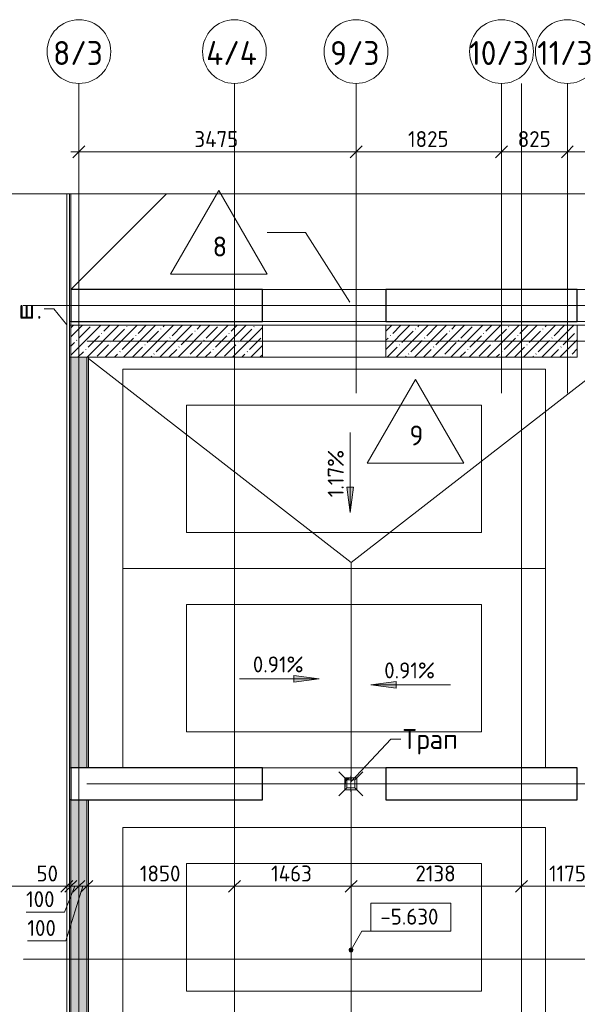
# Model space of a CAD drawing. Header units: millimetres. Extents: x 93132 to 156147, y -10965 to 65044.
# Tile 48 of 58: x 110227 to 117220, y 51633 to 63984. Entities that reach past the tile are written whole.
import ezdxf

# ---------------------------------------------------------------- set-up
doc = ezdxf.new("R2010")
doc.units = ezdxf.units.MM
doc.linetypes.add('3_ Штрих_ 1 х 1 мм', pattern=[2, 1, -1])
doc.linetypes.add('4_ Штрихпунктир_ 10 х 2 мм', pattern=[14, 10, -2, 0, -2])
for name, color, linetype, lineweight in [('A-ANNO-DIMS', 7, 'Continuous', 5), ('A-ANNO-DIMS-100', 7, 'Continuous', 5), ('A-DETL-GENF', 7, 'Continuous', 13), ('A-FLOR', 7, 'Continuous', 13), ('A-FLOR-IDEN', 7, 'Continuous', 5), ('A-GENM', 7, 'Continuous', 13), ('A-WALL', 7, 'Continuous', 13), ('A-WALL-PATT', 7, 'Continuous', 13), ('C-PRKG', 7, 'Continuous', 13), ('G-ANNO-DIMS', 7, 'Continuous', 5), ('G-ANNO-TEXT', 7, 'Continuous', 5), ('I-WALL', 7, 'Continuous', 13), ('M-EQPM', 7, 'Continuous', 13), ('P-SANR-FIXT', 7, 'Continuous', 13), ('S-COLS', 7, 'Continuous', 25), ('S-GRID', 7, 'Continuous', 5), ('S-GRID-IDEN', 7, 'Continuous', 5)]:
    doc.layers.add(name, color=color, linetype=linetype, lineweight=lineweight)
doc.styles.add('GOST Common_1', font='GOST_Common.ttf', dxfattribs={"height": 300})
doc.styles.add('GOST Common_2', font='GOST_Common.ttf', dxfattribs={"height": 200})
doc.styles.add('GOST Common_3', font='GOST_Common.ttf', dxfattribs={"height": 250})
doc.dimstyles.new('2_мм', dxfattribs={"dimscale": 304.8, "dimtxt": 201.142999, "dimasz": 0.492126, "dimexe": 0.328084, "dimexo": 0.492126, "dimgap": 0, "dimtad": 1, "dimdec": 0, "dimdsep": 46, "dimtxsty": 'GOST Common_2', "dimblk1": 'OBLIQUE', "dimblk2": 'OBLIQUE', "dimsah": 1, "dimcen": 0.09, "dimdle": 0.328084, "dimadec": 5, "dimazin": 2, "dimtfac": 1, "dimtdec": 4, "dimtix": 1, "dimtmove": 0, "dimatfit": 3, "dimfxl": 1, "dimtvp": 1, "dimtolj": 1, "dimtzin": 0, "dimarcsym": 2})
doc.dimstyles.new('2_мм_1', dxfattribs={"dimscale": 304.8, "dimtxt": 201.142999, "dimasz": 0.492126, "dimexe": 0.328084, "dimexo": 0.492126, "dimgap": 0, "dimtad": 1, "dimdec": 0, "dimdsep": 46, "dimtxsty": 'GOST Common_2', "dimblk1": 'OBLIQUE', "dimblk2": 'OBLIQUE', "dimsah": 1, "dimcen": 0.09, "dimdle": 0.328084, "dimadec": 5, "dimazin": 2, "dimtfac": 1, "dimtdec": 4, "dimtix": 1, "dimtmove": 1, "dimatfit": 3, "dimfxl": 1, "dimtvp": 1, "dimtolj": 1, "dimtzin": 0, "dimarcsym": 2})
pattern_1 = [(0, (0, 0), (203.2, 50.8), [3.353, -149.047, 3.353, -149.047, -812.8]), (0, (0, 0), (203.2, 50.8), [-304.8, 3.353, -301.447, 3.353, -149.047, -355.6]), (0, (0, 0), (203.2, 50.8), [-762, 3.353, -98.247, 3.353, -250.647]), (120, (76.2, 25.4), (-145.59409, 150.576362), [3.353, -149.047, 3.353, -149.047, -812.8]), (120, (76.2, 25.4), (-145.59409, 150.576362), [-304.8, 3.353, -301.447, 3.353, -149.047, -355.6]), (120, (76.2, 25.4), (-145.59409, 150.576362), [-762, 3.353, -98.247, 3.353, -250.647]), (240, (101.6, 127), (-57.60591, -201.376362), [3.353, -149.047, 3.353, -149.047, -812.8]), (240, (101.6, 127), (-57.60591, -201.376362), [-304.8, 3.353, -301.447, 3.353, -149.047, -355.6]), (240, (101.6, 127), (-57.60591, -201.376362), [-762, 3.353, -98.247, 3.353, -250.647])]
pattern_2 = [(45, (0, 0), (-114.04925, 114.04925), []), (45, (114.05, 0), (-114.04925, 114.04925), [201.612, -40.322, 3.353, -36.97])]
pattern_3 = [(135, (150.28, 188.64), (-282.8427, 3e-14), [5, -395]), (135, (174.9, 237.36), (-282.8427, 3e-14), [5, -395]), (135, (211.96, 236.53), (-282.8427, 3e-14), [5, -395]), (135, (114.96, 223.96), (-282.8427, 3e-14), [5, -395]), (135, (77.54, 223.96), (-282.8427, 3e-14), [5, -395]), (135, (57.44, 184.52), (-282.8427, 3e-14), [5, -395]), (135, (66.21, 142.9), (-282.8427, 3e-14), [5, -395]), (135, (107.33, 161), (-282.8427, 3e-14), [5, -395]), (135, (99.08, 130.94), (-282.8427, 3e-14), [5, -395]), (135, (22.6, 136.46), (-282.8427, 3e-14), [5, -395]), (135, (21.16, 168.08), (-282.8427, 3e-14), [5, -395]), (135, (46.13, 96.12), (-282.8427, 3e-14), [5, -395]), (135, (3.54, 74.6), (-282.8427, 3e-14), [5, -395]), (135, (40.3, 47.56), (-282.8427, 3e-14), [5, -395]), (135, (39.77, 18.47), (-282.8427, 3e-14), [5, -395]), (135, (76.94, 37.28), (-282.8427, 3e-14), [5, -395]), (135, (114.18, 62.4), (-282.8427, 3e-14), [5, -395]), (135, (139.87, 90.2), (-282.8427, 3e-14), [5, -395]), (135, (141.44, 15.82), (-282.8427, 3e-14), [5, -395]), (135, (188.69, 26.73), (-282.8427, 3e-14), [5, -395]), (135, (176.14, 51.36), (-282.8427, 3e-14), [5, -395]), (135, (177.03, 0), (-282.8427, 3e-14), [5, -395]), (135, (276.61, 8.22), (-282.8427, 3e-14), [5, -395]), (135, (271.19, 31.72), (-282.8427, 3e-14), [5, -395]), (135, (268.29, 119.65), (-282.8427, 3e-14), [5, -395]), (135, (237.92, 101.95), (-282.8427, 3e-14), [5, -395]), (135, (237.92, 158.27), (-282.8427, 3e-14), [5, -395]), (135, (260.4, 204.35), (-282.8427, 3e-14), [5, -395]), (135, (275.54, 235.4), (-282.8427, 3e-14), [5, -395]), (135, (117.62, 268.96), (-282.8427, 3e-14), [5, -395]), (135, (203.62, 273.83), (-282.8427, 3e-14), [5, -395]), (135, (47.24, 279.3), (-282.8427, 3e-14), [5, -395]), (135, (23.2, 266.16), (-282.8427, 3e-14), [5, -395]), (135, (42.78, 232.52), (-282.8427, 3e-14), [5, -395]), (135, (177.76, 90.57), (-282.8427, 3e-14), [5, -395]), (135, (181.12, 121.8), (-282.8427, 3e-14), [5, -395]), (135, (206.73, 172.06), (-282.8427, 3e-14), [5, -395]), (135, (143.14, 136.62), (-282.8427, 3e-14), [5, -395]), (135, (211.51, 131.86), (-282.8427, 3e-14), [5, -395]), (135, (81.47, 95.1), (-282.8427, 3e-14), [5, -395]), (135, (235.13, 60.46), (-282.8427, 3e-14), [5, -395]), (135, (242.24, 4.89), (-282.8427, 3e-14), [5, -395]), (45, (0, 106.07), (-282.8427, 0), []), (45, (106.07, 0), (-282.8427, 0), []), (45, (176.78, 0), (-282.8427, 0), []), (45, (0, 176.78), (-282.8427, 0), [])]

# ---------------------------------------------------------------- blocks, each defined once
blk = doc.blocks.new('Наметкина 10_РД_АР_П_Отделка_R21_rvt-1--01_Подвал_МП_часть Г')
at = {"layer": 'A-WALL-PATT', "lineweight": 5}
h = blk.add_hatch(dxfattribs=at)
h.set_pattern_fill('FP_6', color=256, style=0, pattern_type=2)
h.set_pattern_definition(pattern_1)
h.paths.add_polyline_path([(110870, 59750), (110870, 60150), (110850, 60150), (110850, 59750)])
h = blk.add_hatch(dxfattribs=at)
h.set_pattern_fill('FP_6', color=256, style=0, pattern_type=2)
h.set_pattern_definition(pattern_1)
h.paths.add_polyline_path([(110870, 54600), (110870, 59750), (110850, 59750), (110850, 54600)])
h = blk.add_hatch(dxfattribs=at)
h.set_pattern_fill('FP_6', color=256, style=0, pattern_type=2)
h.set_pattern_definition(pattern_1)
h.paths.add_polyline_path([(111090, 54600), (111090, 59750), (111070, 59750), (111070, 54600)])
h = blk.add_hatch(dxfattribs=at)
h.set_pattern_fill('FP_6', color=256, style=0, pattern_type=2)
h.set_pattern_definition(pattern_1)
h.paths.add_polyline_path([(110870, 54200), (110870, 54600), (110850, 54600), (110850, 54200)])
h = blk.add_hatch(dxfattribs=at)
h.set_pattern_fill('FP_6', color=256, style=0, pattern_type=2)
h.set_pattern_definition(pattern_1)
h.paths.add_polyline_path([(110870, 48800), (110870, 54200), (110850, 54200), (110850, 48800)])
h = blk.add_hatch(dxfattribs=at)
h.set_pattern_fill('FP_6', color=256, style=0, pattern_type=2)
h.set_pattern_definition(pattern_1)
h.paths.add_polyline_path([(111090, 48800), (111090, 54200), (111070, 54200), (111070, 48800)])
at = {"layer": 'A-WALL'}
for p, q in [((110870, 60150), (110850, 60150)), ((110850, 60150), (110850, 59750)), ((110870, 59750), (110870, 60150)), ((110870, 59750), (110850, 59750)), ((110850, 59750), (110850, 54600)), ((110850, 59750), (110870, 59750)), ((110870, 54600), (110870, 59750)), ((111090, 59750), (111070, 59750)), ((111070, 59750), (111070, 54600)), ((111090, 54600), (111090, 59750)), ((110870, 54600), (110850, 54600)), ((110850, 54600), (110850, 54200)), ((110850, 54600), (110870, 54600)), ((110870, 54200), (110870, 54600)), ((111070, 54600), (111090, 54600)), ((110870, 54200), (110850, 54200)), ((110850, 54200), (110850, 48800)), ((110850, 54200), (110870, 54200)), ((110870, 48800), (110870, 54200)), ((111090, 54200), (111070, 54200)), ((111070, 54200), (111070, 48800)), ((111090, 48800), (111090, 54200))]:
    blk.add_line(p, q, dxfattribs=at)
blk = doc.blocks.new('АР_Машиноместо - 4900x2400_М__5300х2500_-3113489--01_Подвал_МП_часть Г')
at = {"layer": 'C-PRKG'}
for p, q in [((2500, 5300), (0, 5300)), ((0, 0), (0, 5300)), ((2500, 0), (2500, 5300)), ((450, 4500), (2050, 4500)), ((450, 800), (450, 4500)), ((2050, 800), (2050, 4500)), ((450, 800), (2050, 800)), ((2500, 0), (0, 0))]:
    blk.add_line(p, q, dxfattribs=at)
blk = doc.blocks.new('АР_Машиноместо - 4900x2400_М__5300х2500_-V9--01_Подвал_МП_часть Г')
at = {"layer": 'C-PRKG'}
for p, q in [((2500, 5300), (0, 5300)), ((2500, 0), (2500, 5300)), ((450, 4500), (2050, 4500)), ((450, 800), (450, 4500)), ((2050, 800), (2050, 4500)), ((0, 2000), (0, 3550)), ((450, 800), (2050, 800)), ((2500, 0), (0, 0))]:
    blk.add_line(p, q, dxfattribs=at)
blk = doc.blocks.new('АР_Канал вертикальный прямоугольный - ВК-5405369--01_Подвал_МП_часть Г')
at = {"layer": 'A-DETL-GENF'}
blk.add_hatch(color=256, dxfattribs=at).paths.add_polyline_path([(-75, -75), (-60, 60), (75, 75), (-75, 75)])
at = {"layer": 'A-DETL-GENF', "linetype": '3_ Штрих_ 1 х 1 мм'}
for p, q in [((75, 75), (-75, 75)), ((-75, 75), (-75, -75)), ((75, 75), (-75, 75)), ((-75, 75), (-75, -75)), ((-75, -75), (-60, 60)), ((-75, -75), (-60, 60)), ((-60, 60), (75, 75)), ((-60, 60), (75, 75)), ((75, -75), (75, 75)), ((-75, -75), (75, -75))]:
    blk.add_line(p, q, dxfattribs=at)
at = {"layer": 'M-EQPM'}
for p, q in [((-75, -75), (-75, 75)), ((-75, 75), (75, 75)), ((75, 75), (75, -75)), ((75, -75), (-75, -75))]:
    blk.add_line(p, q, dxfattribs=at)
blk = doc.blocks.new('АР-Заполнение деф_ шва - Д_ш_-V16--01_Подвал_МП_часть Г')
at = {"layer": 'A-GENM'}
for p, q in [((3950, 25), (5150, 25)), ((3950, -25), (5150, -25))]:
    blk.add_line(p, q, dxfattribs=at)
blk = doc.blocks.new('АР-Заполнение деф_ шва - Д_ш_-4330743--01_Подвал_МП_часть Г')
at = {"layer": 'A-GENM'}
for p, q in [((0, 25), (6150, 25)), ((0, -25), (6150, -25))]:
    blk.add_line(p, q, dxfattribs=at)
blk = doc.blocks.new('АР-Заполнение деф_ шва - Д_ш_-4330747--01_Подвал_МП_часть Г')
at = {"layer": 'A-GENM'}
for p, q in [((0, 25), (1550, 25)), ((0, -25), (1550, -25))]:
    blk.add_line(p, q, dxfattribs=at)
blk = doc.blocks.new('АР-Заполнение деф_ шва - Д_ш__Пристенный-4665773--01_Подвал_МП_часть Г')
at = {"layer": 'A-GENM'}
for p, q in [((400, 25), (450, 25)), ((0, -25), (18500, -25))]:
    blk.add_line(p, q, dxfattribs=at)
blk = doc.blocks.new('АР_Трап - 100-100-V15--01_Подвал_МП_часть Г')
at = {"layer": 'P-SANR-FIXT'}
for p, q in [((-50, 50), (-150, 150)), ((50, 50), (150, 150)), ((-100, 0), (100, 0)), ((-50, -50), (-50, 50)), ((50, 50), (-50, 50)), ((0, -100), (0, 100)), ((50, -50), (50, 50)), ((-50, -50), (-150, -150)), ((-50, -50), (50, -50)), ((50, -50), (150, -150))]:
    blk.add_line(p, q, dxfattribs=at)
blk = doc.blocks.new('Линия разрыва - М 1_100-2909595--01_Подвал_МП_часть Г')
at = {"layer": 'A-DETL-GENF', "lineweight": 5}
blk.add_line((1485, 0), (26450, 0), dxfattribs=at)
blk = doc.blocks.new('Ось сетки - 8_0 мм-31302--01_Подвал_МП_часть Г')
at = {"layer": 'S-GRID-IDEN'}
blk.add_circle((0, 0), 4, dxfattribs=at)
blk = doc.blocks.new('DIMBLOCK5--01_Подвал_МП_часть Г')
at = {"layer": 'A-ANNO-DIMS-100', "lineweight": 25, "transparency": 16777216}
for p, q in [((108270, 53113), (108195, 53038)), ((108270, 53113), (108345, 53188)), ((110820, 53113), (110745, 53038)), ((110820, 53113), (110895, 53188))]:
    blk.add_line(p, q, dxfattribs=at)
at = {"layer": 'A-ANNO-DIMS-100', "transparency": 16777216}
for p, q in [((108270, 53069), (108270, 53213)), ((108270, 53113), (110820, 53113)), ((108270, 53113), (108270, 53069)), ((110820, 53069), (110820, 53213)), ((110820, 53113), (110820, 53069))]:
    blk.add_line(p, q, dxfattribs=at)
at = {"layer": 'A-ANNO-DIMS-100', "color": 0, "transparency": 16777216, "insert": (109265, 53374), "char_height": 200, "width": 670.93, "attachment_point": 1, "line_spacing_factor": 1.022761, "style": 'GOST Common_2'}
blk.add_mtext('2550', dxfattribs=at)
blk = doc.blocks.new('_Oblique')
at = {"color": 0, "linetype": 'ByBlock', "lineweight": -2}
blk.add_line((-0.5, -0.5), (0.5, 0.5), dxfattribs=at)
blk = doc.blocks.new('DIMBLOCK6--01_Подвал_МП_часть Г')
at = {"layer": 'A-ANNO-DIMS-100', "transparency": 16777216}
for p, q in [((110438, 53113), (110817, 53113)), ((110817, 53113), (110845, 53113)), ((110820, 53069), (110820, 53213)), ((110820, 53113), (110870, 53113)), ((110820, 53113), (110820, 53069)), ((110870, 53069), (110870, 53213)), ((110870, 53113), (110870, 53069))]:
    blk.add_line(p, q, dxfattribs=at)
at = {"layer": 'A-ANNO-DIMS-100', "lineweight": 25, "transparency": 16777216}
for p, q in [((110820, 53113), (110745, 53038)), ((110870, 53113), (110795, 53038)), ((110820, 53113), (110895, 53188)), ((110870, 53113), (110945, 53188))]:
    blk.add_line(p, q, dxfattribs=at)
at = {"layer": 'A-ANNO-DIMS-100', "color": 0, "transparency": 16777216, "insert": (110438, 53374), "char_height": 200, "width": 335.47, "attachment_point": 1, "line_spacing_factor": 1.022761, "style": 'GOST Common_2'}
blk.add_mtext('50', dxfattribs=at)
blk = doc.blocks.new('DIMBLOCK7--01_Подвал_МП_часть Г')
at = {"layer": 'A-ANNO-DIMS-100', "transparency": 16777216}
for p, q in [((110789, 52790), (110920, 53113)), ((110870, 53069), (110870, 53213)), ((110870, 53113), (110970, 53113)), ((110870, 53113), (110870, 53069)), ((110970, 53069), (110970, 53213)), ((110970, 53113), (110970, 53069)), ((110307, 52790), (110789, 52790))]:
    blk.add_line(p, q, dxfattribs=at)
at = {"layer": 'A-ANNO-DIMS-100', "lineweight": 25, "transparency": 16777216}
for p, q in [((110870, 53113), (110795, 53038)), ((110870, 53113), (110945, 53188)), ((110970, 53113), (110895, 53038)), ((110970, 53113), (111045, 53188))]:
    blk.add_line(p, q, dxfattribs=at)
at = {"layer": 'A-ANNO-DIMS-100', "color": 0, "transparency": 16777216, "insert": (110307, 53052), "char_height": 200, "width": 458.2, "attachment_point": 1, "line_spacing_factor": 1.022761, "style": 'GOST Common_2'}
blk.add_mtext('100', dxfattribs=at)
blk = doc.blocks.new('DIMBLOCK8--01_Подвал_МП_часть Г')
at = {"layer": 'A-ANNO-DIMS-100', "transparency": 16777216}
for p, q in [((110806, 52429), (111020, 53113)), ((110970, 53069), (110970, 53213)), ((110970, 53113), (111070, 53113)), ((110970, 53113), (110970, 53069)), ((111070, 53069), (111070, 53213)), ((111070, 53113), (111070, 53069)), ((110324, 52429), (110806, 52429))]:
    blk.add_line(p, q, dxfattribs=at)
at = {"layer": 'A-ANNO-DIMS-100', "lineweight": 25, "transparency": 16777216}
for p, q in [((110970, 53113), (110895, 53038)), ((110970, 53113), (111045, 53188)), ((111070, 53113), (110995, 53038)), ((111070, 53113), (111145, 53188))]:
    blk.add_line(p, q, dxfattribs=at)
at = {"layer": 'A-ANNO-DIMS-100', "color": 0, "transparency": 16777216, "insert": (110324, 52690), "char_height": 200, "width": 458.2, "attachment_point": 1, "line_spacing_factor": 1.022761, "style": 'GOST Common_2'}
blk.add_mtext('100', dxfattribs=at)
blk = doc.blocks.new('DIMBLOCK9--01_Подвал_МП_часть Г')
at = {"layer": 'A-ANNO-DIMS-100', "lineweight": 25, "transparency": 16777216}
for p, q in [((111070, 53113), (110995, 53038)), ((111070, 53113), (111145, 53188)), ((112920, 53113), (112845, 53038)), ((112920, 53113), (112995, 53188))]:
    blk.add_line(p, q, dxfattribs=at)
at = {"layer": 'A-ANNO-DIMS-100', "transparency": 16777216}
for p, q in [((111070, 53069), (111070, 53213)), ((111070, 53113), (112920, 53113)), ((111070, 53113), (111070, 53069)), ((112920, 53069), (112920, 53213)), ((112920, 53113), (112920, 53069))]:
    blk.add_line(p, q, dxfattribs=at)
at = {"layer": 'A-ANNO-DIMS-100', "color": 0, "transparency": 16777216, "insert": (111734, 53374), "char_height": 200, "width": 625.93, "attachment_point": 1, "line_spacing_factor": 1.022761, "style": 'GOST Common_2'}
blk.add_mtext('1850', dxfattribs=at)
blk = doc.blocks.new('DIMBLOCK10--01_Подвал_МП_часть Г')
at = {"layer": 'A-ANNO-DIMS-100', "lineweight": 25, "transparency": 16777216}
for p, q in [((112920, 53113), (112845, 53038)), ((112920, 53113), (112995, 53188)), ((114383, 53113), (114308, 53038)), ((114383, 53113), (114458, 53188))]:
    blk.add_line(p, q, dxfattribs=at)
at = {"layer": 'A-ANNO-DIMS-100', "transparency": 16777216}
for p, q in [((112920, 53069), (112920, 53213)), ((112920, 53113), (114383, 53113)), ((112920, 53113), (112920, 53069)), ((114383, 53069), (114383, 53213)), ((114383, 53113), (114383, 53069))]:
    blk.add_line(p, q, dxfattribs=at)
at = {"layer": 'A-ANNO-DIMS-100', "color": 0, "transparency": 16777216, "insert": (113380, 53374), "char_height": 200, "width": 650.48, "attachment_point": 1, "line_spacing_factor": 1.022761, "style": 'GOST Common_2'}
blk.add_mtext('1463', dxfattribs=at)
blk = doc.blocks.new('DIMBLOCK11--01_Подвал_МП_часть Г')
at = {"layer": 'A-ANNO-DIMS-100', "lineweight": 25, "transparency": 16777216}
for p, q in [((114383, 53113), (114308, 53038)), ((114383, 53113), (114458, 53188)), ((116520, 53113), (116445, 53038)), ((116520, 53113), (116595, 53188))]:
    blk.add_line(p, q, dxfattribs=at)
at = {"layer": 'A-ANNO-DIMS-100', "transparency": 16777216}
for p, q in [((114383, 53069), (114383, 53213)), ((114383, 53113), (116520, 53113)), ((114383, 53113), (114383, 53069)), ((116520, 53069), (116520, 53213)), ((116520, 53113), (116520, 53069))]:
    blk.add_line(p, q, dxfattribs=at)
at = {"layer": 'A-ANNO-DIMS-100', "color": 0, "transparency": 16777216, "insert": (115190, 53374), "char_height": 200, "width": 625.93, "attachment_point": 1, "line_spacing_factor": 1.022761, "style": 'GOST Common_2'}
blk.add_mtext('2138', dxfattribs=at)
blk = doc.blocks.new('DIMBLOCK12--01_Подвал_МП_часть Г')
at = {"layer": 'A-ANNO-DIMS-100', "lineweight": 25, "transparency": 16777216}
for p, q in [((116520, 53113), (116445, 53038)), ((116520, 53113), (116595, 53188)), ((117695, 53113), (117620, 53038)), ((117695, 53113), (117770, 53188))]:
    blk.add_line(p, q, dxfattribs=at)
at = {"layer": 'A-ANNO-DIMS-100', "transparency": 16777216}
for p, q in [((116520, 53069), (116520, 53213)), ((116520, 53113), (117695, 53113)), ((116520, 53113), (116520, 53069)), ((117695, 53069), (117695, 53213)), ((117695, 53113), (117695, 53069))]:
    blk.add_line(p, q, dxfattribs=at)
at = {"layer": 'A-ANNO-DIMS-100', "color": 0, "transparency": 16777216, "insert": (116865, 53374), "char_height": 200, "width": 580.93, "attachment_point": 1, "line_spacing_factor": 1.022761, "style": 'GOST Common_2'}
blk.add_mtext('1175', dxfattribs=at)
blk = doc.blocks.new('Высотные отметки - Frame_2-749557--01_Подвал_МП_часть Г')
at = {"layer": 'G-ANNO-DIMS'}
for p, q in [((-5, 3.5), (-5, 0)), ((5, 3.5), (-5, 3.5)), ((5, 0), (5, 3.5)), ((-5, 0), (5, 0))]:
    blk.add_line(p, q, dxfattribs=at)
blk = doc.blocks.new('Марка полов - Марка полов-4106608--01_Подвал_МП_часть Г')
at = {"layer": 'A-FLOR-IDEN'}
for p, q in [((0, 7), (-6.06, -3.5)), ((6.06, -3.5), (0, 7)), ((-6.06, -3.5), (6.06, -3.5))]:
    blk.add_line(p, q, dxfattribs=at)
blk = doc.blocks.new('DIMBLOCK146--01_Подвал_МП_часть Г')
at = {"layer": 'A-ANNO-DIMS-100', "transparency": 16777216}
for p, q in [((110970, 62281), (110970, 62425)), ((114445, 62281), (114445, 62425)), ((110870, 62325), (114445, 62325)), ((110970, 62325), (110970, 62281)), ((114445, 62325), (114445, 62281))]:
    blk.add_line(p, q, dxfattribs=at)
at = {"layer": 'A-ANNO-DIMS-100', "lineweight": 25, "transparency": 16777216}
for p, q in [((110970, 62325), (111045, 62400)), ((114445, 62325), (114520, 62400)), ((110970, 62325), (110895, 62250)), ((114445, 62325), (114370, 62250))]:
    blk.add_line(p, q, dxfattribs=at)
at = {"layer": 'A-ANNO-DIMS-100', "color": 0, "transparency": 16777216, "insert": (112418, 62586), "char_height": 200, "width": 695.48, "attachment_point": 1, "line_spacing_factor": 1.022761, "style": 'GOST Common_2'}
blk.add_mtext('3475', dxfattribs=at)
blk = doc.blocks.new('DIMBLOCK147--01_Подвал_МП_часть Г')
at = {"layer": 'A-ANNO-DIMS-100', "transparency": 16777216}
for p, q in [((114445, 62281), (114445, 62425)), ((116270, 62281), (116270, 62425)), ((114445, 62325), (116270, 62325)), ((114445, 62325), (114445, 62281)), ((116270, 62325), (116270, 62281))]:
    blk.add_line(p, q, dxfattribs=at)
at = {"layer": 'A-ANNO-DIMS-100', "lineweight": 25, "transparency": 16777216}
for p, q in [((114445, 62325), (114520, 62400)), ((116270, 62325), (116345, 62400)), ((114445, 62325), (114370, 62250)), ((116270, 62325), (116195, 62250))]:
    blk.add_line(p, q, dxfattribs=at)
at = {"layer": 'A-ANNO-DIMS-100', "color": 0, "transparency": 16777216, "insert": (115097, 62586), "char_height": 200, "width": 625.93, "attachment_point": 1, "line_spacing_factor": 1.022761, "style": 'GOST Common_2'}
blk.add_mtext('1825', dxfattribs=at)
blk = doc.blocks.new('DIMBLOCK148--01_Подвал_МП_часть Г')
at = {"layer": 'A-ANNO-DIMS-100', "transparency": 16777216}
for p, q in [((116270, 62281), (116270, 62425)), ((117095, 62281), (117095, 62425)), ((116270, 62325), (117095, 62325)), ((116270, 62325), (116270, 62281)), ((117095, 62325), (117095, 62281))]:
    blk.add_line(p, q, dxfattribs=at)
at = {"layer": 'A-ANNO-DIMS-100', "lineweight": 25, "transparency": 16777216}
for p, q in [((116270, 62325), (116345, 62400)), ((117095, 62325), (117170, 62400)), ((116270, 62325), (116195, 62250)), ((117095, 62325), (117020, 62250))]:
    blk.add_line(p, q, dxfattribs=at)
at = {"layer": 'A-ANNO-DIMS-100', "color": 0, "transparency": 16777216, "insert": (116473, 62586), "char_height": 200, "width": 503.2, "attachment_point": 1, "line_spacing_factor": 1.022761, "style": 'GOST Common_2'}
blk.add_mtext('825', dxfattribs=at)
blk = doc.blocks.new('DIMBLOCK149--01_Подвал_МП_часть Г')
at = {"layer": 'A-ANNO-DIMS-100', "transparency": 16777216}
for p, q in [((117095, 62281), (117095, 62425)), ((118320, 62281), (118320, 62425)), ((117095, 62325), (118320, 62325)), ((117095, 62325), (117095, 62281)), ((118320, 62325), (118320, 62281))]:
    blk.add_line(p, q, dxfattribs=at)
at = {"layer": 'A-ANNO-DIMS-100', "lineweight": 25, "transparency": 16777216}
for p, q in [((117095, 62325), (117170, 62400)), ((118320, 62325), (118395, 62400)), ((117095, 62325), (117020, 62250)), ((118320, 62325), (118245, 62250))]:
    blk.add_line(p, q, dxfattribs=at)
at = {"layer": 'A-ANNO-DIMS-100', "color": 0, "transparency": 16777216, "insert": (117447, 62586), "char_height": 200, "width": 625.93, "attachment_point": 1, "line_spacing_factor": 1.022761, "style": 'GOST Common_2'}
blk.add_mtext('1225', dxfattribs=at)

msp = doc.modelspace()

# ---------------------------------------------------------------- hatches: boundary and pattern name
at = {"layer": 'A-WALL-PATT', "lineweight": 5}
h = msp.add_hatch(dxfattribs=at)
h.set_pattern_fill('FP_1', color=256, style=0, pattern_type=2)
h.set_pattern_definition(pattern_2)
h.paths.add_polyline_path([(113270, 59750), (113270, 60150), (110869.999998, 60150), (110869.999998, 59750)])
h = msp.add_hatch(dxfattribs=at)
h.set_pattern_fill('FP_1', color=256, style=0, pattern_type=2)
h.set_pattern_definition(pattern_2)
h.paths.add_polyline_path([(117220, 59750), (117220, 60150), (114820, 60150), (114820, 59750), (115379.894796, 59750)])
h = msp.add_hatch(dxfattribs=at)
h.set_pattern_fill('FP_2', color=256, style=0, pattern_type=2)
h.set_pattern_definition(pattern_3)
h.paths.add_polyline_path([(111070, 54600), (111070, 59750), (110870, 59750), (110870, 54600)])
h = msp.add_hatch(dxfattribs=at)
h.set_pattern_fill('FP_2', color=256, style=0, pattern_type=2)
h.set_pattern_definition(pattern_3)
h.paths.add_polyline_path([(111070, 48800), (111070, 54200), (110870, 54200), (110870, 48800)])
at = {"layer": 'G-ANNO-DIMS'}
for points in [[(114371.969815, 57804.129236), (114413.769483, 58121.629236), (114330.170147, 58121.629236)], [(113981.802315, 55715.101765), (113664.302315, 55756.901433), (113664.302315, 55673.302097)], [(114629.375537, 55640.069325), (114946.875537, 55598.269657), (114946.875537, 55681.868993)]]:
    msp.add_hatch(color=256, dxfattribs=at).paths.add_polyline_path(points)
h = msp.add_hatch(color=256, dxfattribs=at)
edge = h.paths.add_edge_path()
edge.add_arc((114382.5, 52316.226785), 25, 0, 360)

# ---------------------------------------------------------------- linework, layer by layer
at = {"layer": 'A-FLOR'}
for p, q in [((110820, 61800), (110820, 42125)), ((110850, 60150), (110850, 61800)), ((110869.999998, 60600), (110869.999998, 61800)), ((110869.999998, 60600), (112069.999999, 61800)), ((114820, 60600), (113270, 60600)), ((123370, 60600), (117220, 60600)), ((110850, 60200), (110870, 60200)), ((110870, 60150.075188), (110850, 60150.075188)), ((113270, 60200), (114820, 60200)), ((114820, 60150), (113270, 60150)), ((117220, 60200), (123370, 60200)), ((114382.5, 57175), (111090, 59734.457039)), ((113270, 59750), (114820, 59750)), ((114382.5, 57175), (117695, 59750)), ((117220, 59750), (117220.000002, 59750)), ((114382.5, 54475), (114382.5, 57175)), ((114382.5, 51375), (114382.5, 54325))]:
    msp.add_line(p, q, dxfattribs=at)
at = {"layer": 'A-FLOR-IDEN'}
for p, q in [((113811.490835, 61316.402826), (113330.747277, 61316.402826)), ((114366.730888, 60439.519267), (113811.490835, 61316.402826))]:
    msp.add_line(p, q, dxfattribs=at)
at = {"layer": 'A-WALL'}
for p, q in [((113270, 60150), (110869.999998, 60150)), ((110869.999998, 60150), (110869.999998, 59750)), ((113270, 59750), (113270, 60150)), ((117220, 60150), (114820, 60150)), ((114820, 60150), (114820, 59750)), ((117220, 59750), (117220, 60150)), ((110869.999998, 59750), (113270, 59750)), ((114820, 59750), (117220, 59750))]:
    msp.add_line(p, q, dxfattribs=at)
at = {"layer": 'G-ANNO-DIMS'}
for p, q in [((114371.969815, 58804.129236), (114371.969815, 57804.129236)), ((114413.769483, 58121.629236), (114330.170147, 58121.629236)), ((114330.170147, 58121.629236), (114371.969815, 57804.129236)), ((114371.969815, 57804.129236), (114413.769483, 58121.629236)), ((112981.802315, 55715.101765), (113981.802315, 55715.101765)), ((113981.802315, 55715.101765), (113664.302315, 55756.901433)), ((113664.302315, 55756.901433), (113664.302315, 55673.302097)), ((113664.302315, 55673.302097), (113981.802315, 55715.101765)), ((114946.875537, 55681.868993), (114629.375537, 55640.069325)), ((114629.375537, 55640.069325), (114946.875537, 55598.269657)), ((115629.375537, 55640.069325), (114629.375537, 55640.069325)), ((114946.875537, 55598.269657), (114946.875537, 55681.868993)), ((114382.5, 52316.226785), (114518.380918, 52551.579439)), ((114518.380918, 52551.579439), (115132.457205, 52551.579439))]:
    msp.add_line(p, q, dxfattribs=at)
msp.add_circle((114382.5, 52316.226785), 25, dxfattribs=at)
at = {"layer": 'G-ANNO-TEXT'}
for p, q in [((110542.183649, 60356.865093), (110535.496149, 60356.865093)), ((110655.654257, 60356.865093), (110542.183649, 60356.865093)), ((110817.755125, 60154.239007), (110655.654257, 60356.865093)), ((114383.510661, 54427.140329), (114881.670731, 54960.393165)), ((114881.670731, 54960.393165), (115007.306565, 54960.393165))]:
    msp.add_line(p, q, dxfattribs=at)
at = {"layer": 'I-WALL'}
for p, q in [((110870, 59750), (110870, 54600)), ((111070, 54600), (111070, 59750)), ((110870, 54600), (111070, 54600)), ((110870, 54200), (110870, 48800)), ((111070, 54200), (110870, 54200)), ((111070, 48800), (111070, 54200))]:
    msp.add_line(p, q, dxfattribs=at)
at = {"layer": 'S-COLS'}
for p, q in [((113270, 60600), (110870, 60600)), ((110870, 60600), (110870, 60200)), ((113270, 60200), (113270, 60600)), ((117220, 60600), (114820, 60600)), ((114820, 60600), (114820, 60200)), ((117220, 60200), (117220, 60600)), ((110870, 60200), (113270, 60200)), ((114820, 60200), (117220, 60200)), ((113270, 54600), (110870, 54600)), ((110870, 54600), (110870, 54200)), ((113270, 54200), (113270, 54600)), ((117220, 54600), (114820, 54600)), ((114820, 54600), (114820, 54200)), ((117220, 54200), (117220, 54600)), ((110870, 54200), (113270, 54200)), ((114820, 54200), (117220, 54200))]:
    msp.add_line(p, q, dxfattribs=at)
at = {"layer": 'S-GRID', "linetype": '4_ Штрихпунктир_ 10 х 2 мм'}
for p, q in [((110970, -1911.296705), (110970, 63183.748364)), ((110970, -1610.369524), (110970, 63183.748364)), ((112920, -1911.296705), (112920, 63183.748364)), ((114445, 59297.815604), (114445, 63183.748364)), ((116270, 59297.815604), (116270, 63183.748364)), ((116520, -1911.296705), (116520, 63183.748364)), ((117095, 59297.815604), (117095, 63183.748364)), ((146998.581513, 60400), (110269.614367, 60400)), ((146832.347903, 60400), (110339.192311, 60400)), ((144233.524879, 59950), (111069.614367, 59950)), ((144546.401273, 54400), (111069.614367, 54400)), ((146832.347903, 52200), (110269.614367, 52200))]:
    msp.add_line(p, q, dxfattribs=at)

# ---------------------------------------------------------------- block references
at = {"lineweight": 5}
msp.add_blockref('Наметкина 10_РД_АР_П_Отделка_R21_rvt-1--01_Подвал_МП_часть Г', (0, 0), dxfattribs=at)
at = {"layer": 'A-DETL-GENF'}
msp.add_blockref('Линия разрыва - М 1_100-2909595--01_Подвал_МП_часть Г', (95020, 61800), dxfattribs=at)
at = {"layer": 'A-FLOR-IDEN', "xscale": 99.99999999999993, "yscale": 99.99999999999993, "zscale": 99.99999999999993}
for p in [(112724.529494, 61141.402826), (115191.586855, 58771.222243)]:
    msp.add_blockref('Марка полов - Марка полов-4106608--01_Подвал_МП_часть Г', p, dxfattribs=at)
at = {"layer": 'A-GENM', "rotation": 270}
for name, p in [('АР-Заполнение деф_ шва - Д_ш_-V16--01_Подвал_МП_часть Г', (110845, 65750)), ('АР-Заполнение деф_ шва - Д_ш__Пристенный-4665773--01_Подвал_МП_часть Г', (110845, 60600))]:
    msp.add_blockref(name, p, dxfattribs=at)
at = {"layer": 'A-GENM'}
for name, p in [('АР-Заполнение деф_ шва - Д_ш_-4330747--01_Подвал_МП_часть Г', (113270, 60175)), ('АР-Заполнение деф_ шва - Д_ш_-4330743--01_Подвал_МП_часть Г', (117220, 60175))]:
    msp.add_blockref(name, p, dxfattribs=at)
at = {"layer": 'C-PRKG', "rotation": 90.00000000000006}
for name, p in [('АР_Машиноместо - 4900x2400_М__5300х2500_-3113489--01_Подвал_МП_часть Г', (116820, 57100)), ('АР_Машиноместо - 4900x2400_М__5300х2500_-V9--01_Подвал_МП_часть Г', (116820, 54600)), ('АР_Машиноместо - 4900x2400_М__5300х2500_-3113489--01_Подвал_МП_часть Г', (116820, 51350))]:
    msp.add_blockref(name, p, dxfattribs=at)
at = {"layer": 'G-ANNO-DIMS', "extrusion": (0, 0, -1), "xscale": 99.99999999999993, "yscale": 99.99999999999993, "zscale": 99.99999999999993}
msp.add_blockref('Высотные отметки - Frame_2-749557--01_Подвал_МП_часть Г', (-115132.457205, 52551.579439), dxfattribs=at)
at = {"layer": 'M-EQPM'}
msp.add_blockref('АР_Канал вертикальный прямоугольный - ВК-5405369--01_Подвал_МП_часть Г', (114380, 54400), dxfattribs=at)
at = {"layer": 'P-SANR-FIXT'}
msp.add_blockref('АР_Трап - 100-100-V15--01_Подвал_МП_часть Г', (114380, 54400), dxfattribs=at)
at = {"layer": 'S-GRID-IDEN', "xscale": 99.99999999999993, "yscale": 99.99999999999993, "zscale": 99.99999999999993}
for p in [(110970, 63583.748364), (112920, 63583.748364), (114445, 63583.748364), (116270, 63583.748364), (117095, 63583.748364)]:
    msp.add_blockref('Ось сетки - 8_0 мм-31302--01_Подвал_МП_часть Г', p, dxfattribs=at)

# ---------------------------------------------------------------- texts
at = {"layer": 'A-FLOR-IDEN', "char_height": 250, "width": 216.455625, "attachment_point": 1, "style": 'GOST Common_3'}
for s, insert in [('\\fGOST Common|b0|i0|c204|p34|;8', (112647.653211, 61263.464498)), ('\\fGOST Common|b0|i0|c204|p34|;9', (115114.710572, 58893.283915))]:
    msp.add_mtext(s, dxfattribs=dict(at, insert=insert))
at = {"layer": 'G-ANNO-DIMS', "insert": (114090.604154, 57993.375639), "char_height": 200, "width": 745.80863138, "attachment_point": 1, "rotation": 90, "line_spacing_factor": 1.022761, "style": 'GOST Common_2'}
msp.add_mtext('1.17%', dxfattribs=at)
at = {"layer": 'G-ANNO-DIMS', "char_height": 200, "attachment_point": 1, "line_spacing_factor": 1.022761, "style": 'GOST Common_2'}
for s, insert, width in [('0.91%', (113150.935217, 55996.467426), 794.08103471), ('0.91%', (114798.508439, 55921.434986), 794.08103471), ('-5.630', (114750.300679, 52832.9451), 917.17566319)]:
    msp.add_mtext(s, dxfattribs=dict(at, insert=insert, width=width))
at = {"layer": 'G-ANNO-TEXT', "char_height": 250, "attachment_point": 1, "style": 'GOST Common_3'}
for s, insert, width in [('\\fGOST Common|b0|i0|c204|p34|;ш', (110212.839899, 60481.865093), 272.57375), ('\\fGOST Common|b0|i0|c204|p34|;.', (110437.735732, 60481.865093), 88.185625), ('Трап', (115032.306565, 55085.393165), 913.92375)]:
    msp.add_mtext(s, dxfattribs=dict(at, insert=insert, width=width))
at = {"layer": 'S-GRID-IDEN', "char_height": 300, "attachment_point": 1, "style": 'GOST Common_1'}
for s, insert, width in [('8/3', (110645.87793, 63715.835512), 777.636875), ('4/4', (112565.87793, 63715.835512), 849.78875), ('9/3', (114120.87793, 63715.835512), 777.636875), ('10/3', (115866.37793, 63715.835512), 970.041875), ('11/3', (116717.87793, 63715.835512), 905.906875)]:
    msp.add_mtext(s, dxfattribs=dict(at, insert=insert, width=width))

# ---------------------------------------------------------------- dimensions: what is measured, and where the dimension line sits
at = {"layer": 'A-ANNO-DIMS'}
for base, p1, p2, override, picture, middle in [((114445, 62324.518003), (110970, 62430.58402), (114445, 62430.58402), {"dimpost": '<>', "dimfxl": 3475}, 'DIMBLOCK146--01_Подвал_МП_часть Г', (112707.5, 62424.518003)), ((116270, 62324.518003), (114445, 62430.58402), (116270, 62430.58402), {"dimpost": '<>', "dimfxl": 1825}, 'DIMBLOCK147--01_Подвал_МП_часть Г', (115357.5, 62424.518003)), ((117095, 62324.518003), (116270, 62430.58402), (117095, 62430.58402), {"dimpost": '<>', "dimfxl": 825}, 'DIMBLOCK148--01_Подвал_МП_часть Г', (116682.5, 62424.518003)), ((118320, 62324.518003), (117095, 62430.58402), (118320, 62430.58402), {"dimpost": '<>', "dimfxl": 1225}, 'DIMBLOCK149--01_Подвал_МП_часть Г', (117707.5, 62424.518003)), ((110820, 53112.703724), (108270, 53218.769741), (110820, 53218.769741), {"dimpost": '<>', "dimfxl": 2550}, 'DIMBLOCK5--01_Подвал_МП_часть Г', (109545, 53212.703724)), ((112920, 53112.703724), (111070, 53218.769741), (112920, 53218.769741), {"dimpost": '<>', "dimfxl": 1850}, 'DIMBLOCK9--01_Подвал_МП_часть Г', (111995, 53212.703724)), ((114382.5000000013, 53112.703724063), (112920.0000000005, 53218.769741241), (114382.5000000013, 53218.769741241), {"dimpost": '<>', "dimfxl": 1462.5}, 'DIMBLOCK10--01_Подвал_МП_часть Г', (113651.2500000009, 53212.703724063)), ((116520.0000000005, 53112.703724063), (114382.5000000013, 53218.769741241), (116520.0000000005, 53218.769741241), {"dimpost": '<>', "dimfxl": 2137.5}, 'DIMBLOCK11--01_Подвал_МП_часть Г', (115451.2500000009, 53212.703724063)), ((117695, 53112.703724), (116520, 53218.769741), (117695, 53218.769741), {"dimpost": '<>', "dimfxl": 1175}, 'DIMBLOCK12--01_Подвал_МП_часть Г', (117107.5, 53212.703724))]:
    dim = msp.add_linear_dim(base=base, p1=p1, p2=p2, dimstyle='2_мм', override=override, dxfattribs=at)
    dim.commit()
    dim.dimension.update_dxf_attribs({"geometry": picture, "text_midpoint": middle})
for base, p1, p2, override, picture, middle in [((110870, 53112.703724), (110820, 53218.769741), (110870, 53218.769741), {"dimpost": '<>', "dimfxl": 50}, 'DIMBLOCK6--01_Подвал_МП_часть Г', (110605.425251, 53240.736052)), ((110970, 53112.703724), (110870, 53218.769741), (110970, 53218.769741), {"dimpost": '<>', "dimfxl": 100}, 'DIMBLOCK7--01_Подвал_МП_часть Г', (110536.193148, 52918.449758)), ((111070, 53112.703724), (110970, 53218.769741), (111070, 53218.769741), {"dimpost": '<>', "dimfxl": 100}, 'DIMBLOCK8--01_Подвал_МП_часть Г', (110553.017977, 52557.099308))]:
    dim = msp.add_linear_dim(base=base, p1=p1, p2=p2, dimstyle='2_мм_1', override=override, dxfattribs=at)
    dim.commit()
    dim.dimension.update_dxf_attribs({"geometry": picture, "text_midpoint": middle, "dimtype": 160})

doc.saveas('drawing.dxf')
